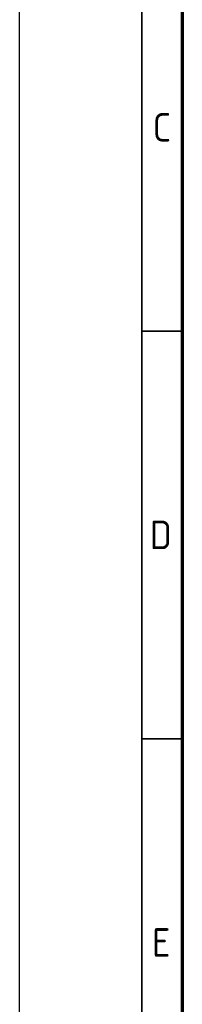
# Model space of a CAD drawing. Header units: millimetres. Extents: x -1662057 to -197461, y -941126 to 63888.
# Tile 87 of 209: x -1662057 to -1659344, y -312270 to -295881. Entities that reach past the tile are written whole.
import ezdxf

# ---------------------------------------------------------------- set-up
doc = ezdxf.new("R2010")
doc.units = ezdxf.units.MM
doc.layers.add('Rasējuma lapa', color=7, linetype='CONTINUOUS')
doc.styles.add('ISO', font='iso')

# ---------------------------------------------------------------- blocks, each defined once
blk = doc.blocks.new('A1_L')
at = {"layer": 'Rasējuma lapa'}
blk.add_line((-841, 0), (-841, 594), dxfattribs=at)
at = {"layer": 'Rasējuma lapa', "lineweight": 35}
for p, q in [((-826, 5), (-826, 589)), ((-821, 447), (-826, 447)), ((-821, 397), (-826, 397))]:
    blk.add_line(p, q, dxfattribs=at)
at = {"layer": 'Rasējuma lapa', "lineweight": 70}
blk.add_line((-821, 10), (-821, 584), dxfattribs=at)
at = {"layer": 'Rasējuma lapa', "style": 'ISO'}
for s, p in [('C', (-824.64, 470.25)), ('D', (-825, 420.25)), ('E', (-824.72, 370.25))]:
    blk.add_text(s, height=3.5, dxfattribs=at).set_placement(p)
blk = doc.blocks.new('*U1264')
at = {"layer": 'Rasējuma lapa'}
blk.add_blockref('A1_L', (0, 0), dxfattribs=at)

msp = doc.modelspace()

# ---------------------------------------------------------------- block references
at = {"layer": 'Rasējuma lapa', "xscale": 135.6730224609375, "yscale": 135.6730224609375, "zscale": 135.6730224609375}
msp.add_blockref('*U1264', (-1547956.19836, -361710.6175), dxfattribs=at)

doc.saveas('drawing.dxf')
